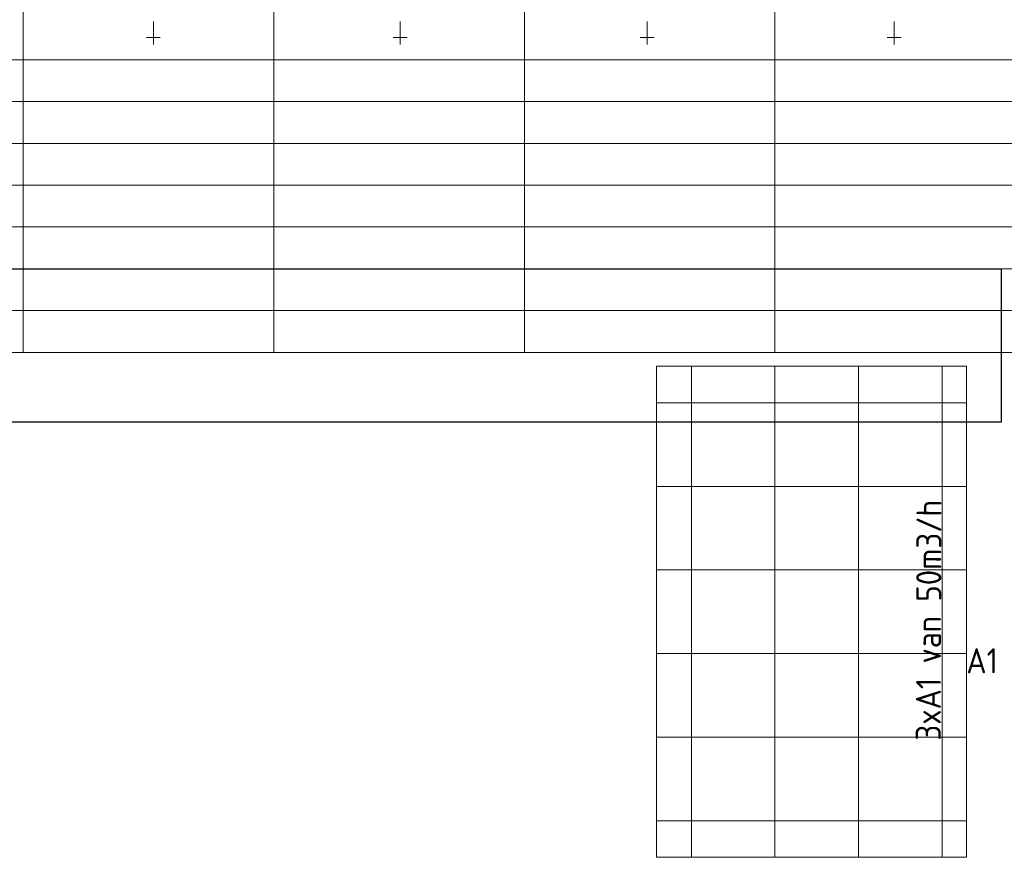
# Model space of a CAD drawing. Header units: millimetres. Extents: x -73257 to 31053, y 5203 to 51987.
# Tile 34 of 58: x -63794 to -56721, y 40194 to 46207. Entities that reach past the tile are written whole.
import ezdxf

# ---------------------------------------------------------------- set-up
doc = ezdxf.new("R2010")
doc.units = ezdxf.units.MM
doc.header["$LTSCALE"] = 50
for name, color, linetype in [('4plfd', 254, 'Continuous'), ('BALKEN', 7, 'Continuous'), ('WL570---_RETOUR', 100, 'Continuous')]:
    doc.layers.add(name, color=color, linetype=linetype)
for name, color, linetype, lineweight in [('WL570---_BESTAAND-HARTLIJN', 161, 'Continuous', 0), ('WL570---_BESTAAND-MAATVOERING', 161, 'Continuous', 0), ('WL570---_DEMONTEREN', 10, 'Continuous', 0)]:
    doc.layers.add(name, color=color, linetype=linetype, lineweight=lineweight)
doc.layers.get('WL570---_DEMONTEREN').off()
doc.styles.add('MAATVOERING', font='ISO')

# ---------------------------------------------------------------- blocks, each defined once
blk = doc.blocks.new('Groep-42')
at = {"color": 8, "linetype": 'Continuous', "lineweight": 13}
for p, q in [((-73154.9, 45399.1), (-11882.7, 45399.1)), ((-73154.9, 45099.1), (-11882.7, 45099.1)), ((-73154.9, 44799.1), (-11882.7, 44799.1)), ((-73154.9, 44499.1), (-11654.9, 44499.1)), ((-73154.9, 44199.1), (-11654.9, 44199.1)), ((-73154.9, 43899.1), (-11654.9, 43899.1)), ((-73154.9, 43599.1), (-11654.9, 43599.1)), ((-73154.9, 43299.1), (-11654.9, 43299.1))]:
    blk.add_line(p, q, dxfattribs=at)
blk = doc.blocks.new('Groep-45')
at = {"color": 8, "linetype": 'Continuous', "lineweight": 13}
for p, q in [((-60854.912, 39674.14), (-60854.912, 43199.14)), ((-60254.912, 39674.14), (-60254.912, 43199.14)), ((-59654.912, 39674.14), (-59654.912, 43199.14)), ((-59054.912, 39674.14), (-59054.912, 43199.14)), ((-58879.712, 42936.64), (-61104.912, 42936.64)), ((-58879.712, 42336.64), (-61104.912, 42336.64)), ((-58879.712, 41736.64), (-61104.912, 41736.64)), ((-58879.712, 41136.64), (-61104.912, 41136.64)), ((-58879.712, 40536.64), (-61104.912, 40536.64)), ((-58879.712, 39936.64), (-61104.912, 39936.64))]:
    blk.add_line(p, q, dxfattribs=at)
at = {"color": 8, "linetype": 'Continuous', "lineweight": 18}
blk.add_lwpolyline([(-61104.912, 43199.14), (-58879.712, 43199.14), (-58879.712, 39674.14), (-61104.912, 39674.14)], close=True, dxfattribs=at)
blk = doc.blocks.new('Groep-50')
at = {"color": 8, "linetype": 'Continuous', "lineweight": 13}
for p, q in [((-65654.9, 50199.1), (-65654.9, 43299.1)), ((-63854.9, 50199.1), (-63854.9, 43299.1)), ((-62054.9, 50199.1), (-62054.9, 43299.1)), ((-60254.9, 50199.1), (-60254.9, 43299.1)), ((-65654.9, 43299.1), (-65654.9, 44799.1)), ((-65654.9, 44749.1), (-65654.9, 43299.1)), ((-65654.9, 43299.1), (-65704.9, 43299.1)), ((-65654.9, 43299.1), (-37005.1, 43299.1))]:
    blk.add_line(p, q, dxfattribs=at)
at = {"color": 8}
for name in ['Groep-42', 'Groep-45']:
    blk.add_blockref(name, (0, 0), dxfattribs=at)
blk = doc.blocks.new('Block plafond 3e verd')
at = {"layer": '4plfd'}
blk.add_blockref('Groep-50', (73304.912, -19149.14), dxfattribs=at)
blk = doc.blocks.new('OBO10000090ZE')
blk.add_lwpolyline([(-50, 0), (50, 0), (50, 100, 1), (-50, 100)], format="xyb", close=True)
at = {"layer": 'WL570---_BESTAAND-HARTLIJN'}
for points in [[(0, 0), (0, 150)], [(-50, 100), (50, 100)]]:
    blk.add_lwpolyline(points, dxfattribs=at)
blk = doc.blocks.new('KARO')
for p, q in [((1, 0.5), (0, 0.5)), ((0, -0.5), (1, -0.5))]:
    blk.add_line(p, q)
at = {"invisible_edges": 15}
blk.add_3dface([(0, 0.5), (0, -0.5), (1, -0.5), (1, 0.5)], dxfattribs=at)
at = {"layer": 'WL570---_BESTAAND-HARTLIJN'}
blk.add_line((0, 0), (1, 0), dxfattribs=at)

msp = doc.modelspace()

# ---------------------------------------------------------------- linework, layer by layer
at = {"layer": 'BALKEN', "linetype": 'Continuous'}
for p, q in [((-71316.205, 44419.092), (-56742.48, 44419.092)), ((-56742.48, 43319.092), (-56742.48, 44419.092)), ((-71316.205, 43319.092), (-56742.48, 43319.092))]:
    msp.add_line(p, q, dxfattribs=at)

# ---------------------------------------------------------------- block references
at = {"layer": 'WL570---_DEMONTEREN', "xscale": 16.03765465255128, "yscale": 100, "zscale": 100, "rotation": 90}
for p in [(-62833.629, 46178.614), (-61059.942, 46178.614), (-59286.254, 46178.614), (-57512.567, 46178.614)]:
    msp.add_blockref('KARO', p, dxfattribs=at)
at = {"layer": 'WL570---_DEMONTEREN', "rotation": 180}
for p in [(-62833.629, 46178.614), (-61059.942, 46178.614), (-59286.254, 46178.614), (-57512.567, 46178.614)]:
    msp.add_blockref('OBO10000090ZE', p, dxfattribs=at)
at = {"layer": 'WL570---_RETOUR'}
msp.add_blockref('Block plafond 3e verd', (-71418.596, 19669.012), dxfattribs=at)

# ---------------------------------------------------------------- texts
at = {"layer": 'WL570---_BESTAAND-MAATVOERING', "style": 'MAATVOERING'}
for s, rotation, p in [('3xA1 van 50m3/h', 89.8178412, (-57177.487, 41031.651)), ('A1', 359.8178412, (-56993.958, 41515.252))]:
    msp.add_text(s, height=180, rotation=rotation, dxfattribs=at).set_placement(p)

doc.saveas('drawing.dxf')
